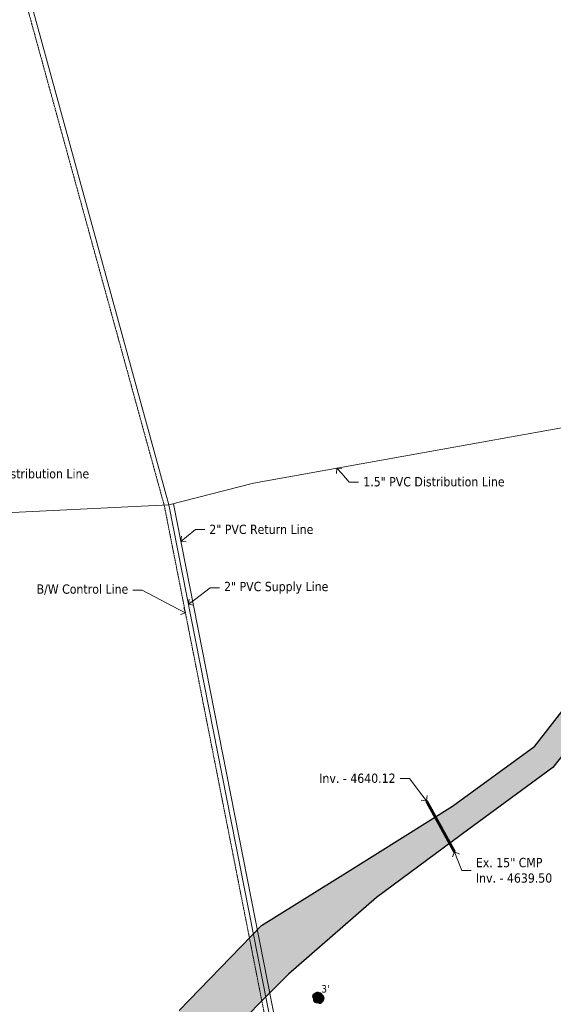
# Model space of a CAD drawing. Header units: feet. Extents: x 1134441 to 1136481, y 647925 to 649487.
# Tile 7 of 13: x 1134653 to 1134883, y 648510 to 648934. Entities that reach past the tile are written whole.
import ezdxf
from ezdxf import colors
from ezdxf.entities.mleader import LeaderData, LeaderLine
from ezdxf.math import Vec2, Vec3

# ---------------------------------------------------------------- set-up
doc = ezdxf.new("R2010")
doc.units = ezdxf.units.FT
doc.header["$LTSCALE"] = 0.75
doc.header["$MEASUREMENT"] = 0
doc.linetypes.add('HIDDEN2', pattern=[0.1875, 0.125, -0.0625])
doc.linetypes.add('PHANTOM2', pattern=[1.25, 0.625, -0.125, 0.125, -0.125, 0.125, -0.125])
for name, color, linetype, lineweight in [('V-ANNO-TEXT', 7, 'Continuous', 13), ('V-PVMT-ASPH', 41, 'Continuous', 25), ('V-PVMT-HTCH-ASPH', 9, 'Continuous', 13), ('V-SITE-ROCK', 144, 'Continuous', 18)]:
    doc.layers.add(name, color=color, linetype=linetype, lineweight=lineweight)
for name, color, linetype, lineweight, true_color in [('V-UTIL-STRM-LINE', 1, 'HIDDEN2', 15, 0xff0000), ('V-UTIL-STRM-STRC-TEXT', 1, 'Continuous', 20, 0xff0000), ('V-UTIL-WATR-LINE', 5, 'W_LINE', 15, 0x0000ff), ('V-WATR-TEXT', 5, 'Continuous', 20, 0x0000ff)]:
    doc.layers.add(name, color=color, linetype=linetype, lineweight=lineweight, true_color=true_color)
doc.styles.add('SEI Annotative', font='tahoma.ttf', dxfattribs={"height": 0.1})
doc.styles.add('SEI-Dim & Leader', font='tahoma.ttf')
doc.linetypes.add('W_LINE', pattern='A,0.15,-0.15,0.15,-0.15,0.15,-0.15,0.15,-0.15,0.15,-0.15,["W",SEI-Dim & Leader,S=0.08,R=0,X=-0.025,Y=-0.05],-0.15', length=1.65)

# ---------------------------------------------------------------- blocks, each defined once
blk = doc.blocks.new('_Open90')
at = {"color": 0, "linetype": 'ByBlock', "lineweight": -2}
for p, q in [((0, 0), (-1, 0)), ((-0.5, 0.5), (0, 0)), ((0, 0), (-0.5, -0.5))]:
    blk.add_line(p, q, dxfattribs=at)

msp = doc.modelspace()

# ---------------------------------------------------------------- hatches: boundary and pattern name
at = {"layer": 'V-PVMT-HTCH-ASPH', "transparency": 33554483}
h = msp.add_hatch(color=256, dxfattribs=at)
h.dxf.hatch_style = 1
h.paths.add_polyline_path([(1134734.895, 648210.6509999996), (1134727.112, 648219.568), (1134722.018, 648228.9070000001), (1134722.248, 648239.0589999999), (1134728.176, 648255.7000000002), (1134735.011, 648281.659), (1134740.591, 648331.4730000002), (1134738.56, 648359.0389999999), (1134728.26, 648395.5240000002), (1134716.817, 648435.2779999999), (1134719.073, 648456.4610000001), (1134739.308, 648493.4440000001), (1134768.632, 648523.0609999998), (1134806.595, 648556.0430000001), (1134846.377, 648585.5720000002), (1134882.618, 648612.0529999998), (1134913.498, 648651.1439999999), (1134937.521, 648694.2689999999), (1134959.491, 648736.2739999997), (1134978.544, 648777.7579999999), (1134996.663, 648818.3730000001), (1135017.225, 648859.7709999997), (1135036.231, 648904.3329999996), (1135054.039, 648947.9960000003), (1135071.155, 648989.7429999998), (1135088.834, 649035.9730000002), (1135107.038, 649078.0559999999), (1135111.950999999, 649112.435), (1135111.299000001, 649146.3479999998), (1135096.392, 649171.2000000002), (1135074.561, 649191.043), (1135034.217, 649217.915), (1134995.887, 649242.9359999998), (1134952.783, 649270.4580000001), (1134916.617000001, 649281.8169999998), (1134883.295, 649286.0240000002), (1134856.596, 649281.0779999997), (1134834.055, 649271.023), (1134795.533, 649244.798), (1134761.119, 649212.2630000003), (1134727.202, 649179.895), (1134692.663, 649145.9780000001), (1134658.754, 649108.6459999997), (1134636.194, 649076.8679999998), (1134610.221, 649042.8489999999), (1134587.09, 648997.2650000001), (1134567.692, 648955.0320000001), (1134557.27, 648908.2939999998), (1134547.325999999, 648867.1320000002), (1134544.253999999, 648853.7259999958), (1134543.597, 648850.1579999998), (1134543.788, 648849.9640000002), (1134540.670608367, 648837.8522184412), (1134538.068036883, 648825.6194752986), (1134536.986591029, 648818.5374968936), (1134536.431, 648811.395), (1134535.854269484, 648792.7814048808), (1134535.615, 648773.037), (1134535.814974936, 648765.4288633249), (1134536.459335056, 648757.8454252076), (1134538.133213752, 648745.1822317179), (1134540.247, 648732.585), (1134507.04, 648728.552), (1134507.449, 648717.8020000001), (1134501.975, 648716.8399999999), (1134498.723999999, 648714.4989999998), (1134488.642, 648710.0529999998), (1134474.749, 648701.716), (1134467.637, 648695.2290000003), (1134454.652, 648685.4649999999), (1134449.142, 648678.034), (1134448.066, 648670.2519999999), (1134451.484, 648664.983), (1134462.798, 648667.3629999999), (1134472.393999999, 648673.534), (1134480.429, 648671.452), (1134489.128, 648668.4869999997), (1134497.522, 648667.4219999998), (1134507.255, 648667.2220000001), (1134515.793735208, 648667.0465405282), (1134514.211956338, 648677.4828424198), (1134506.067250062, 648673.5595643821), (1134502.177216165, 648672.235295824), (1134497.313693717, 648671.1218309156), (1134492.390674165, 648671.3259249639), (1134486.285516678, 648673.1637658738), (1134480.181385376, 648675.4921176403), (1134475.486195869, 648678.5636320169), (1134470.964131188, 648682.9392147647), (1134469.590310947, 648687.0875405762), (1134470.093929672, 648690.5347249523), (1134472.170072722, 648693.68772901), (1134475.163246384, 648696.682328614), (1134477.554, 648698.773), (1134481.221248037, 648701.6233311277), (1134486.281558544, 648705.1762965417), (1134489.841, 648706.9620000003), (1134493.659758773, 648708.2999941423), (1134501.19171134, 648709.7739087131), (1134506.984, 648708.6969999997), (1134509.814999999, 648708.656), (1134511.472999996, 648695.554000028), (1134517.913, 648653.064), (1134530.070000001, 648649.0399999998), (1134537.146, 648644.9750000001), (1134547.5, 648640.9499999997), (1134550.755355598, 648639.994093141), (1134555.180970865, 648637.0071216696), (1134556.419, 648633.4019999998), (1134559.544, 648615.8489999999), (1134567.379, 648575.5239999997), (1134572.941, 648547.5929999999), (1134571.694, 648545.1719999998), (1134568.334, 648545.682), (1134553.843, 648548.435), (1134538.301, 648550.8089999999), (1134544.112, 648520.1140000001), (1134547.621, 648505.7039999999), (1134549.749306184, 648501.1861663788), (1134551.052406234, 648494.3636846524), (1134551.358, 648490.4309999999), (1134551.200322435, 648487.1983866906), (1134550.654747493, 648484.0082457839), (1134549.506663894, 648479.9539336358), (1134547.989, 648476.023), (1134544.876282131, 648469.9036357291), (1134541.710905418, 648465.404457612), (1134536.813467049, 648461.3155805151), (1134535.098, 648459.548), (1134532.480942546, 648456.1102692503), (1134531.016, 648453.389), (1134530.435971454, 648451.033582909), (1134530.578, 648447.9610000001), (1134530.976753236, 648446.4336426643), (1134531.620882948, 648444.992489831), (1134532.405908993, 648443.8353705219), (1134533.392, 648442.844), (1134535.276383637, 648441.6352064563), (1134538.048, 648440.6179999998), (1134541.220908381, 648440.188483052), (1134543.833000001, 648440.551), (1134544.946472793, 648441.0192387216), (1134545.929967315, 648441.7205287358), (1134547.039989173, 648442.8922349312), (1134547.943, 648444.23), (1134548.597892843, 648445.6985651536), (1134548.973096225, 648447.2621477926), (1134549.082462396, 648449.0497171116), (1134548.897, 648450.8310000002), (1134548.427246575, 648452.2966794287), (1134547.612116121, 648453.6022240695), (1134545.091432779, 648456.0205465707), (1134544.37572719, 648459.5822644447), (1134545.181813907, 648461.5018094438), (1134547.526000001, 648466.656), (1134550.118718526, 648472.0746408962), (1134553.827, 648479.7400000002), (1134554.673246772, 648481.9738128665), (1134555.161383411, 648484.3121405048), (1134555.575149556, 648488.9950459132), (1134555.618, 648493.696), (1134556.904, 648501.9199999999), (1134587.160152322, 648496.2511467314), (1134590.850426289, 648493.7984973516), (1134592.425, 648491.3870000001), (1134597.594, 648482.78), (1134605.686, 648468.4709999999, 0.09668440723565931), (1134655.470999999, 648422.6080000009), (1134689.73, 648404.9709999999), (1134696.149338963, 648398.3766053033, -0.2178928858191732), (1134718.527935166, 648335.6857125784), (1134714.448, 648288.4780000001), (1134707.611, 648262.872), (1134702.600218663, 648250.0607439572, -0.5949137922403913), (1134676.537, 648244.816), (1134668.279, 648256.0350000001), (1134666.941453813, 648263.0434197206), (1134683.547999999, 648272.5870000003), (1134684.193, 648273.8249999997), (1134680.545, 648280.9100000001), (1134668.747, 648302.355), (1134656.09, 648325.682), (1134647.136, 648342.7620000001), (1134645.665999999, 648343.8629999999), (1134628.888, 648334.787), (1134602.558, 648320.4610000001), (1134586.976, 648311.801), (1134591.653, 648303.3569999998), (1134611.418, 648265.9589999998), (1134624.847, 648241.7949999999), (1134633.882999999, 648246.4529999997), (1134642.885, 648248.98, -0.1417062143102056), (1134679.004, 648202.214), (1134676.385, 648186.6409999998), (1134663.611, 648160.466), (1134647.654999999, 648119.6749999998), (1134636.030999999, 648073.517), (1134632.452, 648030.0660000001), (1134641.003, 647975.6869999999), (1134653.314999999, 647924.656), (1134671.767, 647938.631), (1134661.365, 647978.8769999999), (1134654.64, 648028.9890000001), (1134658.324, 648070.6490000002), (1134669.301, 648112.4790000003), (1134683.956, 648152.5800000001), (1134694.367000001, 648175.6740000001), (1134696.981, 648180.108), (1134709.513, 648185.696), (1134724.142999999, 648184.6859999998), (1134732.878, 648182.7689999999), (1134772.427, 648164.2510000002), (1134803.909, 648145.9079999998), (1134820.558, 648130.0690000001), (1134836.305, 648107.6809999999), (1134853.109, 648070.4499999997), (1134857.767, 648057.4479999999), (1134879.185000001, 648052.0120000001), (1134869.618, 648079.3569999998), (1134854.823, 648117.4649999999), (1134833.748, 648146.244), (1134815.223, 648160.1869999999), (1134781.822, 648181.915), (1134743.005, 648204.661)])
h.paths.add_polyline_path([(1134684.538, 648435.2489999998), (1134660.276, 648435.094), (1134630.903151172, 648457.3682325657), (1134624.279, 648464.7209999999), (1134616.757, 648475.4979999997), (1134609.659162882, 648487.0325647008), (1134603.249, 648498.963), (1134591.751, 648526.6629999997), (1134584.58, 648549.3169999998), (1134579.313, 648578.5150000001), (1134568.325999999, 648635.892), (1134561.593, 648678.7310000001), (1134555.288000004, 648714.8619999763), (1134553.058, 648728.551), (1134550.742441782, 648741.1201033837), (1134548.948169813, 648753.7741445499), (1134548.007037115, 648763.7697386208), (1134547.593, 648773.801), (1134547.493847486, 648797.4066217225), (1134548.821146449, 648801.0899023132), (1134550.495999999, 648802.5149999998), (1134556.919, 648805.4139999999), (1134562.947096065, 648808.2635816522), (1134569.132857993, 648810.7524382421), (1134575.355075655, 648812.8351738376), (1134581.691, 648814.5410000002), (1134585.277573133, 648815.3645123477), (1134589.12899851, 648811.4984071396, 0.08007607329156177), (1134591.492243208, 648809.3666843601), (1134602.37618887, 648802.3268988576, 0.3574516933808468), (1134614.974244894, 648803.749807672), (1134620.16752813, 648809.0870256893, -0.1127130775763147), (1134623.904582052, 648811.5066153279, 0.8808980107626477), (1134620.332594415, 648827.211972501, -0.2103036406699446), (1134612.679147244, 648829.7262427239), (1134605.534, 648836.146), (1134591.184708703, 648845.5042798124), (1134594.738, 648863.6529999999), (1134576.852, 648858.625), (1134561.156048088, 648853.9872615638, -0.5777278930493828), (1134557.390124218, 648857.5699237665), (1134569.165, 648906.227), (1134583.714, 648948.5189999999), (1134603.081999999, 648991.932), (1134624.409, 649032.8169999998), (1134645.648, 649070.0619999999), (1134668.308, 649101.1380000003), (1134700.861, 649137.4380000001), (1134736.142999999, 649171.2599999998), (1134769.905, 649204.0919999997), (1134802.121, 649234.7689999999), (1134839.593, 649260.3649999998), (1134859.89, 649269.486), (1134884.931, 649274.3319999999), (1134913.790999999, 649270.2609999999), (1134943.997, 649256.0899999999), (1134987.671, 649231.4069999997), (1135026.68, 649208.1739999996), (1135066.898, 649181.5130000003), (1135088.605, 649162.1979999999), (1135100.673, 649141.5439999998), (1135100.5, 649115.2929999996), (1135095.249, 649083.2009999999), (1135078.139, 649039.216), (1135061.037, 648995.139), (1135043.38, 648952.787), (1135024.328, 648908.4010000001), (1135004.885, 648865.3819999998), (1134986.015, 648823.0860000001), (1134968.11, 648783.233), (1134949.46, 648742.307), (1134927.439999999, 648700.452), (1134903.339, 648657.756), (1134874.885, 648621.2589999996), (1134839.298, 648595.4440000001), (1134796.247, 648568.4359999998), (1134757.017, 648544.0249999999), (1134721.619, 648507.4079999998), (1134706.280999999, 648460.1660000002), (1134696.603, 648443.4469999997)], flags=16)
h.paths.add_polyline_path([(1134604.654476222, 648805.8223054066), (1134595.351, 648811.2449999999), (1134586.320643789, 648818.4267525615, -0.304796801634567), (1134584.971183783, 648822.6800139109), (1134587.045501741, 648829.774043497), (1134588.709292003, 648835.4640956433, -0.4830879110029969), (1134594.51443255, 648837.8250551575), (1134604.719890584, 648832.0657475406, -0.2249957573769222), (1134609.657971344, 648825.066114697), (1134612.098747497, 648810.9967161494, -0.6375507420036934)], flags=16)
h.paths.add_polyline_path([(1134973.494, 648968.4610000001), (1134966.973, 648976.0019999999), (1134968.289, 648984.551), (1134973.363, 648988.0430000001), (1134979.127, 648988.0460000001), (1134985.746, 648984.1689999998), (1134989.51, 648981.1229999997), (1135001.188, 648984.1329999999), (1135021.046506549, 648993.9202993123), (1135022.363, 648997.7909999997), (1135033.956, 649031.409), (1135040.21293883, 649049.0315975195), (1135034.419, 649058.5800000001), (1135014.631, 649069.7290000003), (1134999.496, 649069.7599999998), (1134997.62, 649069.0460000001), (1134996.392, 649063.2549999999), (1134994.341, 649058.2259999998), (1134988.539, 649053.9199999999), (1134980.040999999, 649054.9890000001), (1134974.306, 649061.3839999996), (1134975.310000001, 649067.7409999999), (1134981.248, 649073.1509999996), (1134988.450999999, 649075.1669999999), (1134998.674000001, 649074.8289999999), (1135015.05, 649073.6979999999), (1135023.903, 649070.1200000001), (1135033.949, 649063.6869999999), (1135044.710703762, 649061.6995016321), (1135033.956, 649031.409), (1135022.363, 648997.7909999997), (1135009.415889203, 648959.7244295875), (1135010.456999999, 648959.895), (1135009.696, 648960.548), (1135017.828550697, 648984.458995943), (1135007.253, 648984.0149999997), (1134991.972, 648977.8300000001), (1134982.681, 648969.8560000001)], flags=0)
h.paths.add_polyline_path([(1134795.223999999, 649096.7759999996), (1134786.08, 649102.3229999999), (1134786.038, 649111.3710000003), (1134793.437, 649121.2199999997), (1134792.882, 649126.483), (1134781.882, 649137.5439999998), (1134771.092, 649143.5759999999), (1134758.891075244, 649145.7632922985), (1134773.547, 649159.4610000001), (1134786.618, 649171.3799999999), (1134801.182904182, 649185.6838577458), (1134805.455, 649175.9640000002), (1134812.363, 649170.6140000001), (1134822.122, 649164.8139999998), (1134826.939, 649167.122), (1134832.046, 649168.3649999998), (1134838.573, 649166.0929999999), (1134843.036, 649157.0559999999), (1134837.834, 649149.2930000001), (1134829.776000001, 649149.5720000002), (1134820.221, 649159.7489999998), (1134804.259, 649171.466), (1134797.104, 649172.9869999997), (1134787.071622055, 649171.7936425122), (1134773.547, 649159.4610000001), (1134770.683167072, 649156.7844069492), (1134774.13, 649149.548), (1134780.393999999, 649143.5550000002), (1134794.412, 649131.554), (1134804.18, 649120.744), (1134807.99, 649107.574), (1134802.731, 649099.9219999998)], flags=0)
at = {"layer": 'V-SITE-ROCK', "transparency": 33554483}
h = msp.add_hatch(color=256, dxfattribs=at)
h.dxf.hatch_style = 1
edge = h.paths.add_edge_path()
edge.add_arc((1134781.277132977, 648512.9989052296), 2.292974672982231, 31.605782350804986, 141.6057822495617, ccw=False)
edge.add_arc((1134782.180383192, 648512.7015805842), 1.829951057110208, -54.999999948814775, 54.999999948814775, ccw=False)
edge.add_arc((1134782.112353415, 648511.5905485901), 1.183072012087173, 230.8562352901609, 340.8562351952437, ccw=False)
edge.add_arc((1134781.111482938, 648512.31672688), 1.663241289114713, 168.7854345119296, 278.78543441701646, ccw=False)
edge.add_arc((1134780.104164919, 648513.5316001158), 1.088198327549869, 125.0000000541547, 234.9999999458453, ccw=False)

# ---------------------------------------------------------------- linework, layer by layer
at = {"layer": 'V-PVMT-ASPH', "flags": 128}
for points in [[(1134721.619, 648507.4079999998), (1134757.017, 648544.0249999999), (1134796.247, 648568.4359999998), (1134839.298, 648595.4440000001), (1134874.885, 648621.2589999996), (1134903.339, 648657.756)], [(1134913.498, 648651.1439999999), (1134882.618, 648612.0529999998), (1134846.377, 648585.5720000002), (1134806.595, 648556.0430000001), (1134768.632, 648523.0609999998), (1134739.308, 648493.4440000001)]]:
    msp.add_lwpolyline(points, dxfattribs=at)
at = {"layer": 'V-SITE-ROCK', "flags": 128}
msp.add_lwpolyline([(1134779.48, 648514.4229999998, -0.52056705), (1134783.23, 648514.2005887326, -0.52056705), (1134783.23, 648511.2025724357, -0.52056705), (1134781.365517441, 648510.6729999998, -0.52056705), (1134779.48, 648512.6402002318, -0.52056705)], format="xyb", close=True, dxfattribs=at)
at = {"layer": 'V-UTIL-STRM-LINE', "const_width": 1.25, "elevation": 4640.117999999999, "flags": 128}
msp.add_lwpolyline([(1134828.117, 648597.7039999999), (1134840.256, 648575.693)], dxfattribs=at)
at = {"layer": 'V-UTIL-WATR-LINE', "flags": 128}
for points in [[(1134858.557610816, 648010.4898877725), (1134826.551, 648169.775), (1134826.363, 648170.821), (1134717.163755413, 648725.1374681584), (1134629.625, 649043.227), (1134625.054, 649060.913), (1134616.072228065, 649112.68400944), (1134604.908, 649127.2305)], [(1134591.097, 648882.276), (1134535.172, 648864.348), (1134533.85, 648857.053), (1134522.209554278, 648792.1098621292), (1134626.051242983, 648720.737395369), (1134717.163755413, 648725.1374681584), (1134753.653, 648734.572), (1134963.231, 648772.059), (1135008.674239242, 648766.4398010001)], [(1134860.518417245, 648010.8838904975), (1134828.515838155, 648170.1489383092), (1134828.328508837, 648171.1912067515), (1134719.111722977, 648725.5967178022), (1134719.100313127, 648725.6381777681)]]:
    msp.add_lwpolyline(points, dxfattribs=at)
at = {"layer": 'V-UTIL-WATR-LINE', "linetype": 'PHANTOM2', "ltscale": 0.75, "flags": 128}
msp.add_lwpolyline([(1134856.596804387, 648010.0958850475), (1134824.586161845, 648169.4010616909), (1134824.397491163, 648170.4507932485), (1134715.215787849, 648724.6782185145), (1134627.692539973, 649042.7114006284), (1134623.097313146, 649060.4911384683), (1134614.185837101, 649111.8569618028), (1134603.321415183, 649126.0128183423)], dxfattribs=at)

# ---------------------------------------------------------------- texts
at = {"layer": 'V-SITE-ROCK', "style": 'SEI Annotative'}
msp.add_text("3'", height=3.2, dxfattribs=at).set_placement((1134782.883731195, 648515.1557688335))

# ---------------------------------------------------------------- leaders
at = {"layer": 'V-ANNO-TEXT'}
ml = msp.add_multileader_mtext('Standard', dxfattribs=at)
ml.set_content('Parking Wheel Stop (Typ.)', color=256, style='SEI-Dim & Leader')
ml.set_leader_properties(color=256, linetype='ByLayer', lineweight=-1)
ml.set_arrow_properties(name='OPEN90')
ml.build(insert=Vec2(0, 0))
ml.multileader.update_dxf_attribs({"text_left_attachment_type": 2, "text_right_attachment_type": 2, "dogleg_length": 0.1, "arrow_head_size": 3.2, "scale": 40})
ctx = ml.context
ctx.base_point, ctx.scale, ctx.arrow_head_size, ctx.plane_origin = Vec3(1134530.734352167, 648685.7761308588), 40, 3.2, Vec3(1134518.56, 648681.319)
ctx.left_attachment, ctx.right_attachment = 2, 2
notes = []
notes.append((ctx, [(0, (1, 1, 0), (1134526.734352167, 648685.7761308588), (1, 0), 4, [(0, [(1134518.56, 648681.319)], 0, [])])]))
ctx.mtext.insert, ctx.mtext.width, ctx.mtext.flow_direction = Vec3(1134532.734352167, 648691.8428422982), 35.49754122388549, 5
at = {"layer": 'V-UTIL-STRM-STRC-TEXT'}
ml = msp.add_multileader_mtext('Standard', dxfattribs=at)
ml.set_content('Inv. - 4640.12', color=256, style='SEI-Dim & Leader')
ml.set_leader_properties(color=256, linetype='ByLayer', lineweight=-1)
ml.set_arrow_properties(name='OPEN90')
ml.build(insert=Vec2(0, 0))
ml.multileader.update_dxf_attribs({"text_left_attachment_type": 2, "text_right_attachment_type": 2, "dogleg_length": 0.1, "arrow_head_size": 3.2, "scale": 40})
ctx = ml.context
ctx.base_point, ctx.scale, ctx.arrow_head_size, ctx.plane_origin = Vec3(1134778.679489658, 648607.365801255), 40, 3.2, Vec3(1134828.117, 648597.704)
ctx.left_attachment, ctx.right_attachment, ctx.text_align_type = 2, 2, 2
notes.append((ctx, [(0, (1, 1, 0), (1134820.836642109, 648607.365801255), (-1, 0), 4, [(0, [(1134828.117, 648597.704)], 0, [])])]))
ctx.mtext.insert, ctx.mtext.alignment, ctx.mtext.flow_direction = Vec3(1134814.836642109, 648609.4490786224), 3, 5
ml = msp.add_multileader_mtext('Standard', dxfattribs=at)
ml.set_content('Ex. 15" CMP\\PInv. - 4639.50', color=256, style='SEI-Dim & Leader')
ml.set_leader_properties(color=256, linetype='ByLayer', lineweight=-1)
ml.set_arrow_properties(name='OPEN90')
ml.build(insert=Vec2(0, 0))
ml.multileader.update_dxf_attribs({"text_left_attachment_type": 2, "text_right_attachment_type": 2, "dogleg_length": 0.1, "arrow_head_size": 3.2, "scale": 40})
ctx = ml.context
ctx.base_point, ctx.scale, ctx.arrow_head_size, ctx.plane_origin = Vec3(1134847.437368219, 648567.6884095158), 40, 3.2, Vec3(1134840.256, 648575.6929999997)
ctx.left_attachment, ctx.right_attachment = 2, 2
notes.append((ctx, [(0, (1, 1, 0), (1134843.437368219, 648567.6884095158), (1, 0), 4, [(0, [(1134840.256, 648575.693)], 0, [])])]))
ctx.mtext.insert, ctx.mtext.flow_direction = Vec3(1134849.437368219, 648573.1412861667), 5
at = {"layer": 'V-WATR-TEXT'}
ml = msp.add_multileader_mtext('Standard', dxfattribs=at)
ml.set_content('1.5" PVC Distribution Line', color=256, style='SEI-Dim & Leader')
ml.set_leader_properties(color=256, linetype='ByLayer', lineweight=-1)
ml.set_arrow_properties(name='OPEN90')
ml.build(insert=Vec2(0, 0))
ml.multileader.update_dxf_attribs({"text_left_attachment_type": 2, "text_right_attachment_type": 2, "dogleg_length": 0.1, "arrow_head_size": 3.2, "scale": 40})
ctx = ml.context
ctx.base_point, ctx.scale, ctx.arrow_head_size, ctx.plane_origin = Vec3(1134619.907131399, 648738.4587905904), 40, 3.2, Vec3(1134608.846137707, 648732.5628078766)
ctx.left_attachment, ctx.right_attachment = 2, 2
notes.append((ctx, [(0, (1, 1, 0), (1134615.907131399, 648738.4587905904), (1, 0), 4, [(0, [(1134608.846137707, 648732.5628078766)], 0, [])])]))
ctx.mtext.insert, ctx.mtext.flow_direction = Vec3(1134621.907131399, 648740.5904225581), 5
ml = msp.add_multileader_mtext('Standard', dxfattribs=at)
ml.set_content('1.5" PVC Distribution Line', color=256, style='SEI-Dim & Leader')
ml.set_leader_properties(color=256, linetype='ByLayer', lineweight=-1)
ml.set_arrow_properties(name='OPEN90')
ml.build(insert=Vec2(0, 0))
ml.multileader.update_dxf_attribs({"text_left_attachment_type": 2, "text_right_attachment_type": 2, "dogleg_length": 0.1, "arrow_head_size": 3.2, "scale": 40})
ctx = ml.context
ctx.base_point, ctx.scale, ctx.arrow_head_size, ctx.plane_origin = Vec3(1134798.900892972, 648735.0053021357), 40, 3.2, Vec3(1134789.46606714, 648740.977846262)
ctx.left_attachment, ctx.right_attachment = 2, 2
notes.append((ctx, [(0, (1, 1, 0), (1134794.900892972, 648735.0053021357), (1, 0), 4, [(0, [(1134789.46606714, 648740.977846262)], 0, [])])]))
ctx.mtext.insert, ctx.mtext.flow_direction = Vec3(1134800.900892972, 648737.1369341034), 5
ml = msp.add_multileader_mtext('Standard', dxfattribs=at)
ml.set_content('2" PVC Return Line', color=256, style='SEI-Dim & Leader')
ml.set_leader_properties(color=256, linetype='ByLayer', lineweight=-1)
ml.set_arrow_properties(name='OPEN90')
ml.build(insert=Vec2(0, 0))
ml.multileader.update_dxf_attribs({"text_left_attachment_type": 2, "text_right_attachment_type": 2, "dogleg_length": 0.1, "arrow_head_size": 3.2, "scale": 40})
ctx = ml.context
ctx.base_point, ctx.scale, ctx.arrow_head_size, ctx.plane_origin = Vec3(1134732.581039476, 648714.5480781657), 40, 3.2, Vec3(1134722.300553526, 648709.409597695)
ctx.left_attachment, ctx.right_attachment = 2, 2
notes.append((ctx, [(0, (1, 1, 0), (1134728.581039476, 648714.5480781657), (1, 0), 4, [(0, [(1134722.300553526, 648709.409597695)], 0, [])])]))
ctx.mtext.insert, ctx.mtext.flow_direction = Vec3(1134734.581039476, 648716.6313555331), 5
ml = msp.add_multileader_mtext('Standard', dxfattribs=at)
ml.set_content('B/W Control Line', color=256, style='SEI-Dim & Leader')
ml.set_leader_properties(color=256, linetype='ByLayer', lineweight=-1)
ml.set_arrow_properties(name='OPEN90')
ml.build(insert=Vec2(0, 0))
ml.multileader.update_dxf_attribs({"text_left_attachment_type": 2, "text_right_attachment_type": 2, "dogleg_length": 0.1, "arrow_head_size": 3.2, "scale": 40})
ctx = ml.context
ctx.base_point, ctx.scale, ctx.arrow_head_size, ctx.plane_origin = Vec3(1134657.069890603, 648688.3875255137), 40, 3.2, Vec3(1134724.283148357, 648678.6505443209)
ctx.left_attachment, ctx.right_attachment, ctx.text_align_type = 2, 2, 2
notes.append((ctx, [(1, (1, 1, 0), (1134705.650145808, 648688.3875255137), (-1, 0), 4, [(0, [(1134724.283148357, 648678.6505443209)], 0, [])])]))
ctx.mtext.insert, ctx.mtext.alignment, ctx.mtext.flow_direction = Vec3(1134699.650145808, 648690.9127102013), 3, 5
ml = msp.add_multileader_mtext('Standard', dxfattribs=at)
ml.set_content('2" PVC Supply Line', color=256, style='SEI-Dim & Leader')
ml.set_leader_properties(color=256, linetype='ByLayer', lineweight=-1)
ml.set_arrow_properties(name='OPEN90')
ml.build(insert=Vec2(0, 0))
ml.multileader.update_dxf_attribs({"text_left_attachment_type": 2, "text_right_attachment_type": 2, "dogleg_length": 0.1, "arrow_head_size": 3.2, "scale": 40})
ctx = ml.context
ctx.base_point, ctx.scale, ctx.arrow_head_size, ctx.plane_origin = Vec3(1134738.92531064, 648689.3735559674), 40, 3.2, Vec3(1134725.589480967, 648682.366856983)
ctx.left_attachment, ctx.right_attachment = 2, 2
notes.append((ctx, [(0, (1, 1, 0), (1134734.92531064, 648689.3735559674), (1, 0), 4, [(0, [(1134725.589480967, 648682.366856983)], 0, [])])]))
ctx.mtext.insert, ctx.mtext.flow_direction = Vec3(1134740.92531064, 648692.0169407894), 5
for ctx, leaders in notes:
    for number, flags, end, landing, length, lines in leaders:
        leader = LeaderData()
        leader.index, (leader.has_last_leader_line, leader.has_dogleg_vector, leader.attachment_direction) = number, flags
        leader.last_leader_point, leader.dogleg_vector, leader.dogleg_length = Vec3(end), Vec3(landing), length
        for number, points, colour, breaks in lines:
            line = LeaderLine()
            line.index, line.vertices, line.color, line.breaks = number, Vec3.list(points), colors.encode_raw_color(colour), breaks
            leader.lines.append(line)
        ctx.leaders.append(leader)

doc.saveas('drawing.dxf')
